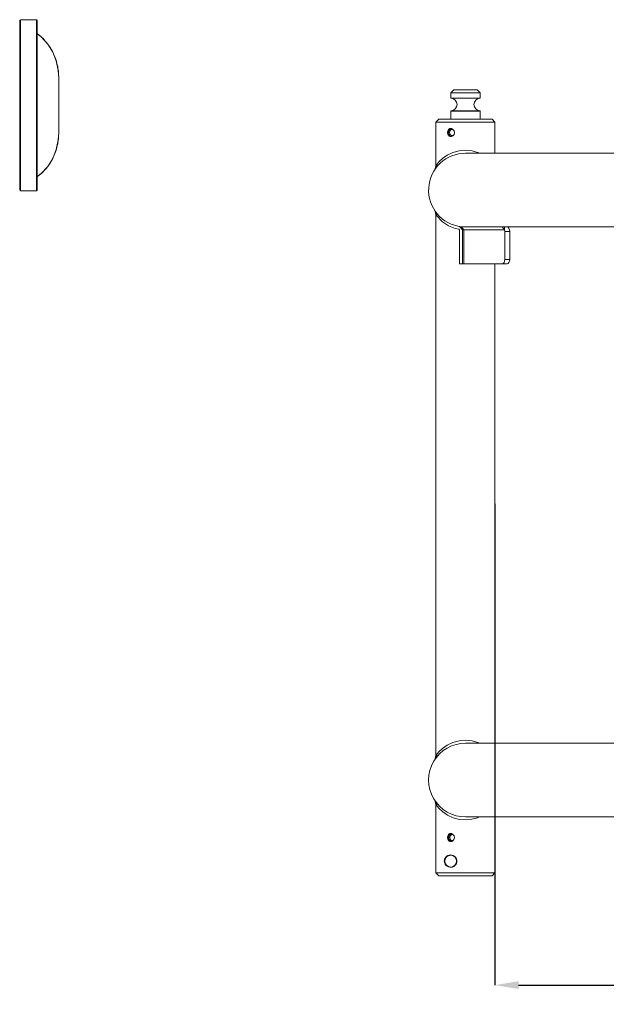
# Model space of a CAD drawing. Header units: millimetres. Extents: x 3925 to 5043, y -86 to 778.
# Tile 38 of 164: x 4253 to 4352, y 179 to 346. Entities that reach past the tile are written whole.
import ezdxf

# ---------------------------------------------------------------- set-up
doc = ezdxf.new("R2010")
doc.units = ezdxf.units.MM
doc.header["$LTSCALE"] = 46.255
doc.header["$PDMODE"] = 3
doc.header["$PDSIZE"] = 1
doc.layers.get('Defpoints').update_dxf_attribs({"linetype": 'CONTINUOUS'})
for name, color, linetype in [('140-154101-01_RIGGDXF_DIMENSION', 7, 'CONTINUOUS'), ('140-155102-0DXF_CONTINUOUS_LINE', 7, 'CONTINUOUS'), ('PJ-LENS-FUJIDXF_CONTINUOUS_LINE', 7, 'CONTINUOUS')]:
    doc.layers.add(name, color=color, linetype=linetype)
doc.styles.add('SLDTEXTSTYLE0', font='arialbd.ttf', dxfattribs={"height": 5.5})
doc.dimstyles.new('SLDDIMSTYLE2', dxfattribs={"dimtxt": 5.650301, "dimasz": 4.572, "dimexe": 0, "dimexo": 0.0625, "dimgap": 1.412575, "dimtad": 0, "dimtih": 1, "dimtoh": 1, "dimlfac": 3.5, "dimrnd": 1e-09, "dimzin": 4, "dimdsep": 46, "dimtxsty": 'SLDTEXTSTYLE0', "dimsah": 1, "dimcen": 0.09, "dimadec": 0, "dimazin": 1, "dimtol": 1, "dimtp": 0.5, "dimtm": 0.5, "dimtfac": 1, "dimtdec": 1, "dimtofl": 0, "dimtmove": 0, "dimatfit": 3, "dimfxl": 1, "dimfrac": 2, "dimtolj": 1, "dimarcsym": 0})

# ---------------------------------------------------------------- blocks, each defined once
blk = doc.blocks.new('*D67')
at = {"layer": '140-154101-01_RIGGDXF_DIMENSION', "color": 0, "linetype": 'Continuous', "lineweight": -2}
for p, q in [((4333.47, 263.89), (4333.47, 182.31)), ((4357.85, 258.61), (4357.85, 182.31)), ((4337.47, 182.31), (4353.85, 182.31)), ((4357.85, 182.31), (4405.31, 182.31))]:
    blk.add_line(p, q, dxfattribs=at)
at = {"layer": '140-154101-01_RIGGDXF_DIMENSION', "color": 0, "linetype": 'Continuous'}
for points in [[(4337.47, 182.98), (4337.47, 181.65), (4333.47, 182.31)], [(4353.85, 182.98), (4353.85, 181.65), (4357.85, 182.31)]]:
    blk.add_solid(points, dxfattribs=at)
at = {"layer": 'Defpoints', "color": 0, "linetype": 'Continuous'}
for p in [(4333.47, 263.95), (4357.85, 258.68), (4357.85, 182.31)]:
    blk.add_point(p, dxfattribs=at)
at = {"layer": '140-154101-01_RIGGDXF_DIMENSION', "color": 0, "linetype": 'Continuous', "insert": (4383.58, 187.26), "char_height": 5.5, "attachment_point": 5, "style": 'SLDTEXTSTYLE0'}
blk.add_mtext('\\A1;97.50 [3.84]', dxfattribs=at)

msp = doc.modelspace()

# ---------------------------------------------------------------- linework, layer by layer
at = {"layer": '140-155102-0DXF_CONTINUOUS_LINE', "color": 7, "linetype": 'Continuous', "lineweight": 0}
for p, q in [((4326.4706, 334.0787), (4325.9706, 333.5787)), ((4330.4706, 334.0787), (4326.4706, 334.0787)), ((4330.4706, 334.0787), (4330.9706, 333.5787)), ((4325.9706, 333.5787), (4325.9706, 332.6901)), ((4330.9706, 333.5787), (4325.9706, 333.5787)), ((4325.9706, 332.6901), (4330.9706, 332.6901)), ((4330.9567, 332.6555), (4325.9845, 332.6555)), ((4326.0184, 332.6401), (4330.9228, 332.6401)), ((4330.9706, 333.5787), (4330.9706, 332.6901)), ((4330.9567, 330.5019), (4325.9845, 330.5019)), ((4326.0184, 330.5173), (4330.9228, 330.5173)), ((4323.9706, 329.0787), (4323.4706, 328.5787)), ((4332.9701, 329.0787), (4323.9711, 329.0787)), ((4325.9706, 330.4673), (4325.9706, 329.0787)), ((4325.9706, 330.4673), (4330.9706, 330.4673)), ((4330.9706, 330.4673), (4330.9706, 329.0787)), ((4332.9706, 329.0787), (4333.4706, 328.5787)), ((4323.4706, 328.5787), (4323.4706, 321.2162)), ((4323.4706, 328.5787), (4333.4706, 328.5787)), ((4325.7972, 327.3666), (4325.6426, 327.1273)), ((4326.0273, 327.4991), (4325.7972, 327.3666)), ((4325.8382, 327.4987), (4325.9708, 327.5162)), ((4326.0901, 327.3324), (4326.1895, 327.3454)), ((4326.1895, 327.3454), (4326.2892, 327.3326)), ((4326.2892, 327.3326), (4326.4318, 327.2558)), ((4326.3506, 327.3666), (4326.5264, 327.1266)), ((4333.4522, 327.366), (4333.432, 327.1256)), ((4333.4521, 327.3655), (4333.4703, 327.5162)), ((4333.4706, 328.5787), (4333.4706, 327.5162)), ((4325.399, 326.8287), (4325.4529, 327.1256)), ((4325.4532, 326.531), (4325.399, 326.8287)), ((4325.6426, 327.1273), (4325.5884, 326.8287)), ((4325.5884, 326.8287), (4325.6423, 326.5308)), ((4325.7565, 326.8287), (4325.7977, 327.0521)), ((4325.7985, 326.6033), (4325.7565, 326.8287)), ((4326.1042, 326.1584), (4325.9708, 326.1412)), ((4326.29, 326.325), (4326.1895, 326.3119)), ((4326.4322, 326.4022), (4326.29, 326.325)), ((4326.5264, 327.1266), (4326.5897, 326.8287)), ((4326.5897, 326.8287), (4326.5268, 326.5317)), ((4333.4321, 327.1263), (4333.4231, 326.8287)), ((4333.4231, 326.8287), (4333.432, 327.1256)), ((4333.4321, 326.531), (4333.4231, 326.8287)), ((4333.4321, 326.5312), (4333.4522, 326.2911)), ((4333.4522, 326.2912), (4333.4703, 326.1412)), ((4333.4706, 326.1412), (4333.4706, 323.3287)), ((4328.4704, 323.3287), (4410.6456, 323.3287)), ((4323.4706, 321.2162), (4323.2661, 320.5393)), ((4323.505, 320.8741), (4323.674, 321.4967)), ((4323.2661, 313.6181), (4323.4706, 312.9412)), ((4323.4706, 312.9337), (4323.4706, 221.2162)), ((4323.4987, 313.2915), (4323.6685, 312.6678)), ((4323.6685, 312.6678), (4323.8711, 312.4192)), ((4327.9698, 310.3574), (4327.4801, 310.9064)), ((4327.8231, 310.8727), (4327.7486, 310.8725)), ((4327.8783, 310.6938), (4327.7488, 310.8724)), ((4334.6973, 310.8755), (4327.7871, 310.8727)), ((4328.1967, 310.333), (4327.7871, 310.8727)), ((4328.1577, 310.3328), (4327.8783, 310.6938)), ((4334.6971, 310.8727), (4327.9706, 310.8727)), ((4335.1067, 310.333), (4334.6971, 310.8727)), ((4335.1067, 310.8333), (4334.6971, 310.8727)), ((4335.0143, 310.609), (4335.107, 310.3679)), ((4335.1067, 310.8333), (4335.1067, 310.333)), ((4335.1067, 310.8287), (4413.7875, 310.8287)), ((4327.323, 310.4369), (4327.4133, 310.4241)), ((4327.4706, 310.416), (4327.4706, 304.5787)), ((4328.0513, 310.3458), (4327.9698, 310.3574)), ((4327.9706, 304.5787), (4327.9706, 310.3985)), ((4328.1577, 310.3328), (4328.0513, 310.3458)), ((4328.1577, 310.3328), (4328.1967, 310.333)), ((4328.1967, 310.333), (4328.1967, 304.5787)), ((4335.1067, 310.333), (4328.1967, 310.333)), ((4335.107, 310.3679), (4335.1403, 310.0787)), ((4335.1403, 310.0787), (4335.1403, 305.3287)), ((4335.9595, 310.0787), (4335.1403, 310.0787)), ((4335.9595, 305.3287), (4335.9595, 310.0787)), ((4327.4706, 304.5787), (4327.9706, 304.5787)), ((4327.9706, 304.5787), (4335.5293, 304.5787)), ((4333.4706, 304.5787), (4333.4706, 223.3287)), ((4335.1403, 305.3287), (4335.9595, 305.3287)), ((4328.4704, 223.3287), (4520.9704, 223.3287)), ((4323.4706, 221.2162), (4323.2661, 220.5393)), ((4323.505, 220.8741), (4323.674, 221.4967)), ((4323.2661, 213.6181), (4323.4706, 212.9412)), ((4323.4706, 212.9412), (4323.4706, 201.3287)), ((4323.4987, 213.2915), (4323.6685, 212.6678)), ((4328.4708, 210.8287), (4421.7207, 210.8287)), ((4333.4706, 210.8287), (4333.4706, 208.0162)), ((4325.399, 207.3287), (4325.4529, 207.6256)), ((4325.399, 207.3287), (4325.4531, 207.0318)), ((4325.6426, 207.6273), (4325.5884, 207.3287)), ((4325.6431, 207.0288), (4325.5884, 207.3287)), ((4325.7972, 207.8666), (4325.6426, 207.6273)), ((4325.7969, 206.7912), (4325.6431, 207.0288)), ((4325.6552, 207.1875), (4325.6556, 207.4712)), ((4326.0273, 207.9991), (4325.7972, 207.8666)), ((4325.8277, 207.3287), (4325.8577, 207.5256)), ((4325.8277, 207.3287), (4325.857, 207.1338)), ((4325.8382, 207.9987), (4325.9708, 208.0162)), ((4325.9482, 207.908), (4326.1893, 207.9704)), ((4325.9708, 208.0162), (4326.1032, 207.9992)), ((4326.0836, 207.806), (4326.2518, 207.8454)), ((4326.1032, 207.9992), (4326.3506, 207.8666)), ((4326.1893, 207.9704), (4326.2518, 207.8455)), ((4326.2518, 207.8454), (4326.3886, 207.8148)), ((4326.3455, 206.7861), (4326.5238, 207.0255)), ((4326.3506, 207.8666), (4326.5264, 207.6266)), ((4326.5238, 207.0255), (4326.5897, 207.3287)), ((4326.5264, 207.6266), (4326.5897, 207.3287)), ((4333.4321, 207.6263), (4333.4231, 207.3287)), ((4333.4231, 207.3287), (4333.432, 207.6256)), ((4333.4321, 207.031), (4333.4231, 207.3287)), ((4333.4522, 207.866), (4333.432, 207.6256)), ((4333.4321, 207.0312), (4333.4522, 206.7911)), ((4333.4521, 207.8655), (4333.4703, 208.0162)), ((4326.0255, 206.6588), (4325.7969, 206.7912)), ((4325.8329, 206.6603), (4325.9706, 206.642)), ((4326.1894, 206.6869), (4325.9497, 206.7487)), ((4326.0841, 206.8512), (4326.2519, 206.8119)), ((4326.2519, 206.8119), (4326.1894, 206.6869)), ((4326.2519, 206.8119), (4326.3871, 206.842)), ((4333.4522, 206.7912), (4333.4703, 206.6412)), ((4333.4706, 206.6412), (4333.4706, 201.3287)), ((4324.9706, 203.3251), (4324.8804, 203.3249)), ((4327.0077, 203.3287), (4326.9706, 203.3287)), ((4323.9706, 200.8287), (4323.4706, 201.3287)), ((4323.4706, 201.3287), (4333.4706, 201.3287)), ((4323.9712, 200.8287), (4332.97, 200.8287)), ((4332.9706, 200.8287), (4333.4706, 201.3287))]:
    msp.add_line(p, q, dxfattribs=at)
for points in [[(4326.0184, 332.6401), (4326.0059, 332.6423), (4325.9943, 332.6476), (4325.9845, 332.6555)], [(4329.7137, 332.6555), (4329.7088, 332.6476), (4329.703, 332.6423), (4329.6967, 332.6401)], [(4329.7137, 332.6555), (4329.7174, 332.6657), (4329.7198, 332.6774), (4329.7206, 332.6901)], [(4330.9228, 332.6401), (4330.9353, 332.6423), (4330.9469, 332.6476), (4330.9567, 332.6555)], [(4325.9706, 330.4673), (4325.9722, 330.4798), (4325.977, 330.4917), (4325.9845, 330.5019)], [(4325.9845, 330.5019), (4325.9943, 330.5098), (4326.0059, 330.5151), (4326.0184, 330.5173)], [(4329.7137, 330.5019), (4329.7088, 330.5098), (4329.703, 330.5151), (4329.6967, 330.5173)], [(4329.7137, 330.5019), (4329.7174, 330.4917), (4329.7198, 330.48), (4329.7206, 330.4673)], [(4330.9567, 330.5019), (4330.9469, 330.5098), (4330.9353, 330.5151), (4330.9228, 330.5173)], [(4330.9706, 330.4673), (4330.969, 330.4798), (4330.9642, 330.4917), (4330.9567, 330.5019)], [(4325.4529, 327.1256), (4325.6078, 327.3655), (4325.8382, 327.4987)], [(4325.7977, 327.0521), (4325.9153, 327.2321), (4326.0901, 327.3324)], [(4325.9708, 327.5162), (4326.1032, 327.4992), (4326.3506, 327.3666)], [(4325.9708, 326.1412), (4325.8396, 326.1584), (4325.6087, 326.2911), (4325.4532, 326.531)], [(4325.6423, 326.5308), (4325.7963, 326.2917), (4326.0271, 326.1584)], [(4326.1895, 326.3119), (4326.091, 326.3248), (4325.9169, 326.4239), (4325.7985, 326.6033)], [(4326.5268, 326.5317), (4326.3511, 326.2912), (4326.1042, 326.1584)], [(4328.4706, 323.8287), (4327.3836, 323.7317), (4326.3093, 323.4352), (4325.3599, 322.9804), (4324.5944, 322.4446), (4324.028, 321.913), (4323.674, 321.4967)], [(4330.8675, 323.3287), (4330.7453, 323.3912), (4329.6063, 323.7228), (4328.4706, 323.8287)], [(4323.674, 321.4967), (4323.4761, 321.2243), (4323.4706, 321.2179)], [(4323.4706, 312.9337), (4323.4764, 312.9328), (4323.6685, 312.6678)], [(4323.8711, 312.4192), (4324.1731, 312.0944), (4324.5845, 311.7211), (4325.0784, 311.3539), (4325.6166, 311.0336), (4326.1773, 310.7737), (4326.7496, 310.5751), (4327.323, 310.4369)], [(4335.9595, 310.0787), (4335.9262, 310.3679), (4335.8335, 310.609), (4335.6952, 310.7707), (4335.5293, 310.8287)], [(4335.1403, 305.3287), (4335.107, 305.0395), (4335.0143, 304.7984), (4334.876, 304.6367), (4334.7101, 304.5787)], [(4335.5293, 304.5787), (4335.6952, 304.6367), (4335.8335, 304.7984), (4335.9262, 305.0395), (4335.9595, 305.3287)], [(4328.4706, 223.8287), (4327.3836, 223.7317), (4326.3093, 223.4352), (4325.3599, 222.9804), (4324.5944, 222.4446), (4324.028, 221.913), (4323.674, 221.4967)], [(4330.8675, 223.3287), (4330.7453, 223.3912), (4329.6063, 223.7228), (4328.4706, 223.8287)], [(4323.674, 221.4967), (4323.4761, 221.2243), (4323.4706, 221.2179)], [(4323.4706, 212.9413), (4323.476, 212.9333), (4323.5105, 212.8833), (4323.5755, 212.792), (4323.6685, 212.6678)], [(4323.6685, 212.6678), (4324.0257, 212.2468), (4324.6203, 211.6918), (4325.4189, 211.1424), (4326.3828, 210.695), (4327.4366, 210.4165), (4328.4706, 210.3284)], [(4328.4706, 210.3284), (4329.5448, 210.4235), (4330.5008, 210.6745), (4330.8581, 210.8287)], [(4325.4529, 207.6256), (4325.6078, 207.8655), (4325.8382, 207.9987)], [(4325.4531, 207.0318), (4325.6053, 206.7942), (4325.8329, 206.6603)], [(4325.9497, 206.7487), (4325.7585, 206.927), (4325.6552, 207.1875)], [(4325.6556, 207.4712), (4325.7581, 207.7297), (4325.9482, 207.908)], [(4325.857, 207.1338), (4325.9462, 206.9644), (4326.0841, 206.8512)], [(4325.8577, 207.5256), (4325.9467, 207.6937), (4326.0836, 207.806)], [(4325.9706, 206.642), (4326.0972, 206.6567), (4326.3455, 206.7861)], [(4324.8804, 203.3248), (4324.8938, 203.4945), (4324.9379, 203.6692), (4325.0162, 203.8433), (4325.1346, 204.0118)], [(4325.1346, 204.0118), (4325.2965, 204.1635), (4325.4954, 204.2829), (4325.7203, 204.3579), (4325.9527, 204.381), (4326.1792, 204.3547), (4326.3885, 204.2848), (4326.5743, 204.1768), (4326.7298, 204.0372)], [(4326.7298, 204.0372), (4326.8529, 203.8726), (4326.9398, 203.6949), (4326.9912, 203.5103), (4327.0077, 203.3287)], [(4324.8804, 203.3248), (4324.8969, 203.1449), (4324.9475, 202.9614), (4325.0375, 202.7782), (4325.1733, 202.6033)], [(4325.1733, 202.6033), (4325.3555, 202.4522), (4325.5757, 202.3412), (4325.817, 202.2836), (4326.0614, 202.2829), (4326.2951, 202.3355), (4326.5055, 202.4345), (4326.6851, 202.574), (4326.8272, 202.7449)], [(4326.8272, 202.7449), (4326.929, 202.9356), (4326.9886, 203.134), (4327.0077, 203.3287)]]:
    msp.add_lwpolyline(points, dxfattribs=at)
msp.add_circle((4325.9706, 203.3287), 1, dxfattribs=at)
for centre, radius, start, end in [((4325.9706, 331.5787), 1.0625, 272.575959, 87.424041), ((4330.9706, 331.5787), 1.0625, 92.575959, 267.424041), ((4328.4706, 317.0787), 6.25, 89.561742, 263.716875), ((4328.4706, 217.0787), 6.25, 89.561742, 270.473468)]:
    msp.add_arc(centre, radius, start, end, dxfattribs=at)
at = {"layer": 'PJ-LENS-FUJIDXF_CONTINUOUS_LINE', "color": 7, "linetype": 'Continuous', "lineweight": 0}
for p, q in [((4252.9208, 345.7408), (4252.919, 345.8158)), ((4252.9246, 345.5915), (4252.9191, 345.8158)), ((4252.9245, 345.5909), (4252.9227, 345.6659)), ((4252.9287, 345.891), (4252.9436, 345.5913)), ((4252.9436, 343.9687), (4252.9436, 345.5913)), ((4255.7632, 345.9687), (4253.0577, 345.9687)), ((4253.0577, 345.9687), (4253.0577, 316.9687)), ((4255.7632, 345.9687), (4255.7632, 316.9687)), ((4255.7632, 345.9687), (4255.8882, 345.8437)), ((4255.8882, 317.0937), (4255.8882, 345.8437)), ((4252.9245, 345.1851), (4252.9245, 317.7519)), ((4252.9245, 343.9687), (4253.0382, 343.9687)), ((4253.0382, 318.9687), (4253.0382, 343.9687)), ((4256.5815, 343.0416), (4255.8882, 343.5752)), ((4257.6616, 341.8477), (4256.5815, 343.0416)), ((4258.5138, 340.481), (4257.6616, 341.8477)), ((4259.1198, 338.9701), (4258.5138, 340.481)), ((4259.4589, 337.3345), (4259.1198, 338.9701)), ((4259.5257, 336.1681), (4259.4589, 337.3345)), ((4259.5257, 336.1681), (4259.5257, 326.7692)), ((4259.1199, 323.9673), (4259.4589, 325.603)), ((4259.4589, 325.603), (4259.5257, 326.7692)), ((4258.5139, 322.4564), (4259.1199, 323.9673)), ((4257.6616, 321.0897), (4258.5139, 322.4564)), ((4256.5815, 319.8958), (4257.6616, 321.0897)), ((4252.9245, 318.9687), (4253.0382, 318.9687)), ((4252.9436, 317.3457), (4252.9436, 318.9687)), ((4255.8882, 319.3622), (4256.5815, 319.8958)), ((4252.9245, 317.3461), (4252.919, 317.1212)), ((4252.9246, 317.3456), (4252.9191, 317.1212)), ((4252.9287, 317.046), (4252.9436, 317.3457)), ((4255.7632, 316.9687), (4253.0577, 316.9687)), ((4255.8882, 317.0937), (4255.7632, 316.9687))]:
    msp.add_line(p, q, dxfattribs=at)
for points in [[(4252.9245, 345.5916), (4252.9267, 345.4534), (4252.9267, 345.3179), (4252.9245, 345.1851)], [(4255.8882, 343.6199), (4256.0184, 343.5209), (4256.2409, 343.3409), (4256.4576, 343.1539), (4256.6684, 342.9603), (4256.8728, 342.76), (4257.0708, 342.5534), (4257.2622, 342.3405), (4257.4466, 342.1217), (4257.6241, 341.8971), (4257.7943, 341.6671), (4257.9572, 341.4318), (4258.1127, 341.1915), (4258.2605, 340.9464), (4258.4007, 340.6969), (4258.533, 340.4431), (4258.6573, 340.1853), (4258.7736, 339.9238), (4258.8818, 339.6589), (4258.9817, 339.3907), (4259.0733, 339.1195), (4259.1565, 338.8457), (4259.2313, 338.5694), (4259.2975, 338.291), (4259.3553, 338.0107), (4259.4045, 337.7288), (4259.4452, 337.4455), (4259.4775, 337.1611), (4259.5015, 336.876), (4259.5172, 336.5902), (4259.5248, 336.3041), (4259.5257, 336.1681)], [(4259.0733, 323.8178), (4259.1565, 324.0917), (4259.2313, 324.3679), (4259.2975, 324.6464), (4259.3553, 324.9267), (4259.4045, 325.2086), (4259.4452, 325.4919)], [(4259.4452, 325.4919), (4259.4775, 325.7762), (4259.5015, 326.0614), (4259.5172, 326.3472), (4259.5248, 326.6333), (4259.5257, 326.7692)], [(4258.4007, 322.2405), (4258.533, 322.4943), (4258.6573, 322.752), (4258.7736, 323.0135), (4258.8818, 323.2785), (4258.9817, 323.5467), (4259.0733, 323.8178)], [(4257.6241, 321.0403), (4257.7943, 321.2703), (4257.9572, 321.5056), (4258.1127, 321.7459), (4258.2605, 321.991), (4258.4007, 322.2405)], [(4256.4576, 319.7834), (4256.6684, 319.9771), (4256.8728, 320.1774), (4257.0708, 320.384), (4257.2622, 320.5969), (4257.4466, 320.8157), (4257.6241, 321.0403)], [(4255.8882, 319.3175), (4256.0184, 319.4165), (4256.2409, 319.5965), (4256.4576, 319.7834)], [(4252.9245, 317.7519), (4252.9267, 317.6191), (4252.9267, 317.4836), (4252.9245, 317.3454)]]:
    msp.add_lwpolyline(points, dxfattribs=at)

# ---------------------------------------------------------------- dimensions: what is measured, and where the dimension line sits
at = {"layer": '140-154101-01_RIGGDXF_DIMENSION', "color": 2, "linetype": 'Continuous'}
dim = msp.add_linear_dim(base=(4357.8456, 182.3141), p1=(4333.4706, 263.9537), p2=(4357.8456, 258.6752), dimstyle='SLDDIMSTYLE2', override={"dimtxt": 5, "dimasz": 4, "dimtad": 1, "dimtih": 0, "dimtoh": 0, "dimlfac": 4, "dimtol": 0, "dimtp": 0.01, "dimtm": 0.01, "dimtdec": 2, "dimtofl": 1, "dimtzin": 0}, dxfattribs=at)
dim.commit()
dim.dimension.update_dxf_attribs({"geometry": '*D67', "text_midpoint": (4383.5793, 182.3141), "dimtype": 160})

doc.saveas('drawing.dxf')
